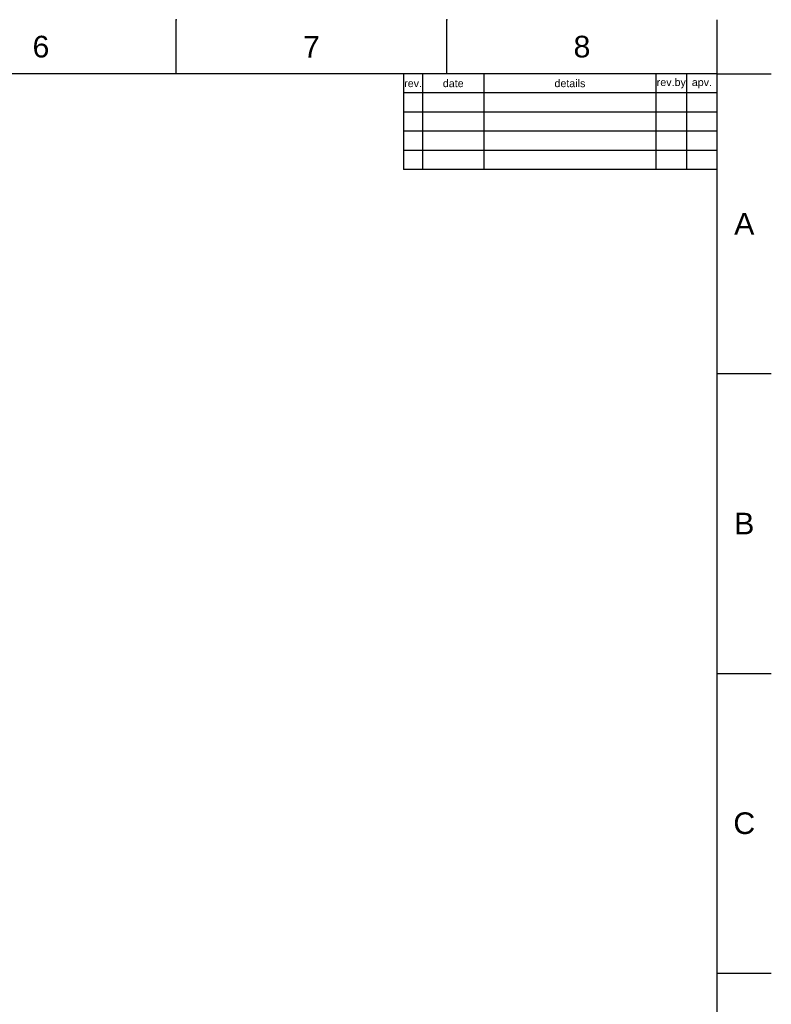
# Model space of a CAD drawing. Header units: millimetres. Extents: x 580 to 2065, y -13 to 1037.
# Tile 10 of 10: x 1574 to 2065, y 394 to 1037. Entities that reach past the tile are written whole.
import ezdxf

# ---------------------------------------------------------------- set-up
doc = ezdxf.new("R2010")
doc.units = ezdxf.units.MM
doc.header["$LTSCALE"] = 0.1
doc.layers.add('FORM', color=7, linetype='Continuous')
doc.layers.add('TEXT', color=2, linetype='Continuous')
doc.styles.get("Standard").update_dxf_attribs({"font": 'arial_0.ttf'})

msp = doc.modelspace()

# ---------------------------------------------------------------- linework, layer by layer
for p, q in [((1675.82, 1001.37), (1675.82, 1036.73)), ((1852.58, 1001.37), (1852.58, 1036.73)), ((2029.35, 1001.37), (2029.35, 1036.73)), ((2029.35, 1001.37), (615.21, 1001.37)), ((2029.35, 22.08), (2029.35, 1001.37)), ((2029.35, 1001.37), (2064.71, 1001.37)), ((2029.35, 805.52), (2064.71, 805.52)), ((2029.35, 609.66), (2064.71, 609.66)), ((2029.35, 413.8), (2064.71, 413.8))]:
    msp.add_line(p, q)
for p in [(1675.82, 1036.73), (1852.58, 1036.73), (2029.35, 805.52), (2029.35, 609.66), (2029.35, 413.8)]:
    msp.add_point(p)
at = {"layer": 'FORM'}
for p, q in [((1824.35, 1001.37), (1824.35, 938.87)), ((1836.85, 1001.37), (1836.85, 938.87)), ((1876.85, 1001.37), (1876.85, 938.87)), ((1989.35, 1001.37), (1989.35, 938.87)), ((2009.35, 1001.37), (2009.35, 938.87)), ((2029.35, 988.87), (1824.35, 988.87)), ((2029.35, 976.37), (1824.35, 976.37)), ((2029.35, 963.87), (1824.35, 963.87)), ((2029.35, 951.37), (1824.35, 951.37)), ((2029.35, 938.87), (1824.35, 938.87))]:
    msp.add_line(p, q, dxfattribs=at)

# ---------------------------------------------------------------- texts
at = {"char_height": 14.14, "attachment_point": 5}
for s, width, insert in [('6', 50, (1587.43, 1019.05)), ('7', 50, (1764.2, 1019.05)), ('8', 50, (1940.97, 1019.05)), ('A', 10, (2047.03, 903.44)), ('B', 10, (2047.03, 707.59)), ('C', 10, (2047.03, 511.73))]:
    msp.add_mtext_dynamic_manual_height_columns(s, width=width, gutter_width=12.5, heights=[0], dxfattribs=dict(at, insert=insert))
at = {"layer": 'TEXT', "char_height": 5, "attachment_point": 5}
for s, width, insert in [('date', 16, (1856.85, 995.12)), ('details', 45, (1933.1, 995.12)), ('rev.by', 8, (1999.35, 995.12)), ('rev.', 5, (1830.6, 995.12)), ('apv.', 8, (2019.35, 995.12))]:
    msp.add_mtext_dynamic_manual_height_columns(s, width=width, gutter_width=12.5, heights=[0], dxfattribs=dict(at, insert=insert))

doc.saveas('drawing.dxf')
